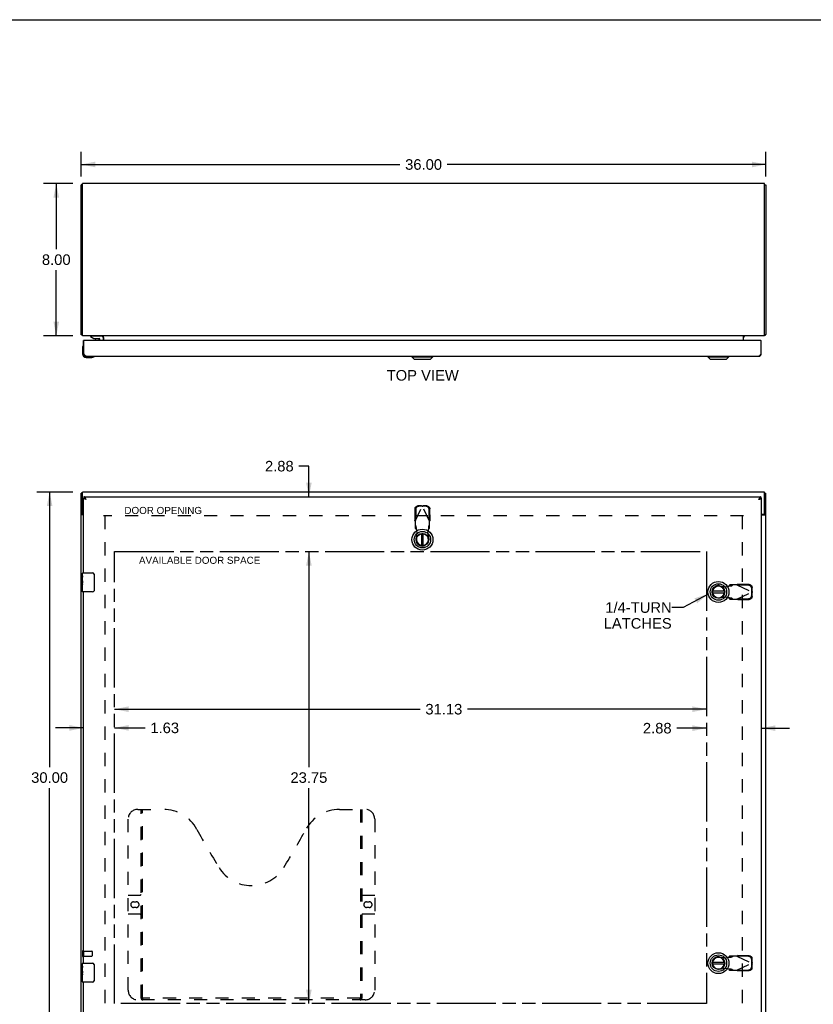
# Model space of a CAD drawing. Header units: inches. Extents: x 0 to 126, y 0 to 81.
# Tile 3 of 5: x 22 to 63, y 30 to 81. Entities that reach past the tile are written whole.
import ezdxf

# ---------------------------------------------------------------- set-up
doc = ezdxf.new("R2010")
doc.units = ezdxf.units.IN
doc.header["$LTSCALE"] = 6.919
doc.header["$MEASUREMENT"] = 0
doc.linetypes.add('HIDDEN', pattern=[0.2, 0.1, -0.1])
doc.linetypes.add('PHANTOM', pattern=[0.8, 0.45, -0.05, 0.1, -0.05, 0.1, -0.05])
doc.layers.get('0').update_dxf_attribs({"linetype": 'CONTINUOUS'})
for name, color, linetype in [('02___PRT_ALL_AXES', 7, 'CONTINUOUS'), ('1-4_TURN_RH_OVER_24', 7, 'CONTINUOUS'), ('AVAILABLE_DOOR_SPACE', 7, 'CONTINUOUS'), ('DEFAULT_2', 8, 'HIDDEN'), ('DIMENSIONS', 7, 'CONTINUOUS')]:
    doc.layers.add(name, color=color, linetype=linetype)
doc.styles.get("Standard").update_dxf_attribs({"font": 'arial.ttf'})
doc.dimstyles.new('DIMSTYLE_1', dxfattribs={"dimtxt": 0.555, "dimasz": 0.74, "dimexe": 0.09, "dimexo": 0.07, "dimgap": 0.0375, "dimtad": 0, "dimtih": 1, "dimtoh": 1, "dimzin": 4, "dimdsep": 46, "dimtxsty": 'Standard', "dimblk": '_FILLED', "dimblk1": '_FILLED', "dimblk2": '_FILLED', "dimcen": 0.09, "dimazin": 1, "dimtfac": 1, "dimtofl": 0, "dimtmove": 0, "dimatfit": 3, "dimldrblk": '_FILLED', "dimfxl": 1, "dimtolj": 1, "dimtzin": 4, "dimarcsym": 0})
doc.dimstyles.get("Standard").update_dxf_attribs({"dimtxt": 0.629, "dimasz": 0.74, "dimexe": 0.09, "dimexo": 0.07, "dimgap": 0.09, "dimtad": 0, "dimtih": 1, "dimtoh": 1, "dimzin": 4, "dimdsep": 46, "dimtxsty": 'Standard', "dimblk": '_FILLED', "dimblk1": '_FILLED', "dimblk2": '_FILLED', "dimcen": 0.09, "dimazin": 1, "dimtp": 0.01, "dimtm": 0.01, "dimtfac": 1, "dimtofl": 0, "dimtmove": 0, "dimatfit": 3, "dimldrblk": '_FILLED', "dimfxl": 1, "dimtolj": 1, "dimtzin": 4, "dimarcsym": 0})

# ---------------------------------------------------------------- blocks, each defined once
blk = doc.blocks.new('_FILLED')
at = {"color": 0, "linetype": 'ByBlock'}
blk.add_solid([(0, 0), (-1, 0.2), (-1, -0.2)], dxfattribs=at)
blk = doc.blocks.new('*D1')
at = {"layer": 'DIMENSIONS', "color": 2, "linetype": 'Continuous'}
for p, q in [((25.001, 73.169), (25.001, 74.459)), ((61.001, 73.169), (61.001, 74.459)), ((25.001, 73.793), (41.754, 73.793)), ((61.001, 73.793), (44.248, 73.793))]:
    blk.add_line(p, q, dxfattribs=at)
at = {"layer": 'DIMENSIONS', "color": 2, "linetype": 'Continuous', "xscale": 0.74, "yscale": 0.74, "zscale": 0.74, "rotation": 180}
blk.add_blockref('_FILLED', (25.001, 73.793), dxfattribs=at)
at = {"layer": 'DIMENSIONS', "color": 2, "linetype": 'Continuous', "xscale": 0.74, "yscale": 0.74, "zscale": 0.74}
blk.add_blockref('_FILLED', (61.001, 73.793), dxfattribs=at)
at = {"layer": 'DIMENSIONS', "color": 2, "linetype": 'Continuous', "insert": (43.001, 74.071), "char_height": 0.555, "width": 1.93941, "attachment_point": 2, "line_spacing_factor": 0.9}
blk.add_mtext('36.00', dxfattribs=at)
blk = doc.blocks.new('*D2')
at = {"layer": 'DIMENSIONS', "color": 2, "linetype": 'Continuous'}
for p, q in [((24.558, 72.794), (23.025, 72.794)), ((23.691, 72.794), (23.691, 69.349)), ((23.691, 64.794), (23.691, 68.239)), ((24.558, 64.794), (23.025, 64.794))]:
    blk.add_line(p, q, dxfattribs=at)
at = {"layer": 'DIMENSIONS', "color": 2, "linetype": 'Continuous', "xscale": 0.74, "yscale": 0.74, "zscale": 0.74}
for p, rotation in [((23.691, 72.794), 90), ((23.691, 64.794), 270)]:
    blk.add_blockref('_FILLED', p, dxfattribs=dict(at, rotation=rotation))
at = {"layer": 'DIMENSIONS', "color": 2, "linetype": 'Continuous', "insert": (23.691, 69.071), "char_height": 0.555, "width": 1.5082, "attachment_point": 2, "line_spacing_factor": 0.9}
blk.add_mtext('8.00', dxfattribs=at)
blk = doc.blocks.new('*D3')
at = {"layer": 'DIMENSIONS', "color": 2, "linetype": 'Continuous'}
for p, q in [((24.558, 56.586), (22.676, 56.586)), ((23.342, 56.586), (23.342, 42.141)), ((23.342, 26.586), (23.342, 41.031)), ((24.558, 26.586), (22.676, 26.586))]:
    blk.add_line(p, q, dxfattribs=at)
at = {"layer": 'DIMENSIONS', "color": 2, "linetype": 'Continuous', "xscale": 0.74, "yscale": 0.74, "zscale": 0.74}
for p, rotation in [((23.342, 56.586), 90), ((23.342, 26.586), 270)]:
    blk.add_blockref('_FILLED', p, dxfattribs=dict(at, rotation=rotation))
at = {"layer": 'DIMENSIONS', "color": 2, "linetype": 'Continuous', "insert": (23.342, 41.864), "char_height": 0.555, "width": 1.93941, "attachment_point": 2, "line_spacing_factor": 0.9}
blk.add_mtext('30.00', dxfattribs=at)
blk = doc.blocks.new('*D7')
at = {"layer": 'DIMENSIONS', "color": 2, "linetype": 'Continuous'}
for p, q in [((36.972, 57.945), (36.449, 57.945)), ((36.972, 56.336), (36.972, 57.945)), ((36.972, 53.461), (36.972, 51.981))]:
    blk.add_line(p, q, dxfattribs=at)
at = {"layer": 'DIMENSIONS', "color": 2, "linetype": 'Continuous', "xscale": 0.74, "yscale": 0.74, "zscale": 0.74}
for p, rotation in [((36.972, 56.336), 270), ((36.972, 53.461), 90)]:
    blk.add_blockref('_FILLED', p, dxfattribs=dict(at, rotation=rotation))
at = {"layer": 'DIMENSIONS', "color": 2, "linetype": 'Continuous', "insert": (36.172, 58.223), "char_height": 0.555, "width": 1.5082, "attachment_point": 3, "line_spacing_factor": 0.9}
blk.add_mtext('2.88', dxfattribs=at)
blk = doc.blocks.new('*D8')
at = {"layer": 'DIMENSIONS', "color": 2, "linetype": 'Continuous'}
for p, q in [((36.972, 53.461), (36.972, 42.141)), ((36.972, 29.711), (36.972, 41.031))]:
    blk.add_line(p, q, dxfattribs=at)
at = {"layer": 'DIMENSIONS', "color": 2, "linetype": 'Continuous', "xscale": 0.74, "yscale": 0.74, "zscale": 0.74}
for p, rotation in [((36.972, 53.461), 90), ((36.972, 29.711), 270)]:
    blk.add_blockref('_FILLED', p, dxfattribs=dict(at, rotation=rotation))
at = {"layer": 'DIMENSIONS', "color": 2, "linetype": 'Continuous', "insert": (36.972, 41.864), "char_height": 0.555, "width": 1.93941, "attachment_point": 2, "line_spacing_factor": 0.9}
blk.add_mtext('23.75', dxfattribs=at)
blk = doc.blocks.new('*D9')
at = {"layer": 'DIMENSIONS', "color": 2, "linetype": 'Continuous'}
for p, q in [((36.972, 29.711), (36.972, 31.191)), ((36.972, 26.836), (36.972, 25.193)), ((36.972, 25.193), (36.414, 25.193))]:
    blk.add_line(p, q, dxfattribs=at)
at = {"layer": 'DIMENSIONS', "color": 2, "linetype": 'Continuous', "xscale": 0.74, "yscale": 0.74, "zscale": 0.74}
for p, rotation in [((36.972, 29.711), 270), ((36.972, 26.836), 90)]:
    blk.add_blockref('_FILLED', p, dxfattribs=dict(at, rotation=rotation))
at = {"layer": 'DIMENSIONS', "color": 2, "linetype": 'Continuous', "insert": (36.137, 25.47), "char_height": 0.555, "width": 1.5082, "attachment_point": 3, "line_spacing_factor": 0.9}
blk.add_mtext('2.88', dxfattribs=at)
blk = doc.blocks.new('*D10')
at = {"layer": 'DIMENSIONS', "color": 2, "linetype": 'Continuous'}
for p, q in [((25.126, 44.196), (23.646, 44.196)), ((26.751, 44.196), (28.361, 44.196))]:
    blk.add_line(p, q, dxfattribs=at)
at = {"layer": 'DIMENSIONS', "color": 2, "linetype": 'Continuous', "xscale": 0.74, "yscale": 0.74, "zscale": 0.74}
blk.add_blockref('_FILLED', (25.126, 44.196), dxfattribs=at)
at = {"layer": 'DIMENSIONS', "color": 2, "linetype": 'Continuous', "xscale": 0.74, "yscale": 0.74, "zscale": 0.74, "rotation": 180}
blk.add_blockref('_FILLED', (26.751, 44.196), dxfattribs=at)
at = {"layer": 'DIMENSIONS', "color": 2, "linetype": 'Continuous', "insert": (28.639, 44.474), "char_height": 0.555, "width": 1.5082, "attachment_point": 1, "line_spacing_factor": 0.9}
blk.add_mtext('1.63', dxfattribs=at)
blk = doc.blocks.new('*D11')
at = {"layer": 'DIMENSIONS', "color": 2, "linetype": 'Continuous'}
for p, q in [((26.751, 45.178), (42.817, 45.178)), ((57.876, 45.178), (45.312, 45.178))]:
    blk.add_line(p, q, dxfattribs=at)
at = {"layer": 'DIMENSIONS', "color": 2, "linetype": 'Continuous', "xscale": 0.74, "yscale": 0.74, "zscale": 0.74, "rotation": 180}
blk.add_blockref('_FILLED', (26.751, 45.178), dxfattribs=at)
at = {"layer": 'DIMENSIONS', "color": 2, "linetype": 'Continuous', "xscale": 0.74, "yscale": 0.74, "zscale": 0.74}
blk.add_blockref('_FILLED', (57.876, 45.178), dxfattribs=at)
at = {"layer": 'DIMENSIONS', "color": 2, "linetype": 'Continuous', "insert": (44.065, 45.455), "char_height": 0.555, "width": 1.93941, "attachment_point": 2, "line_spacing_factor": 0.9}
blk.add_mtext('31.13', dxfattribs=at)
blk = doc.blocks.new('*D12')
at = {"layer": 'DIMENSIONS', "color": 2, "linetype": 'Continuous'}
for p, q in [((57.876, 44.182), (56.317, 44.182)), ((60.751, 44.182), (62.231, 44.182))]:
    blk.add_line(p, q, dxfattribs=at)
at = {"layer": 'DIMENSIONS', "color": 2, "linetype": 'Continuous', "xscale": 0.74, "yscale": 0.74, "zscale": 0.74}
blk.add_blockref('_FILLED', (57.876, 44.182), dxfattribs=at)
at = {"layer": 'DIMENSIONS', "color": 2, "linetype": 'Continuous', "xscale": 0.74, "yscale": 0.74, "zscale": 0.74, "rotation": 180}
blk.add_blockref('_FILLED', (60.751, 44.182), dxfattribs=at)
at = {"layer": 'DIMENSIONS', "color": 2, "linetype": 'Continuous', "insert": (56.039, 44.459), "char_height": 0.555, "width": 1.5082, "attachment_point": 3, "line_spacing_factor": 0.9}
blk.add_mtext('2.88', dxfattribs=at)

msp = doc.modelspace()

# ---------------------------------------------------------------- linework, layer by layer
at = {"color": 7, "linetype": 'Continuous'}
for p, q in [((0, 81.4), (125.8, 81.4)), ((25.076, 72.731), (25.001, 72.731)), ((60.926, 72.731), (61.001, 72.731)), ((25.076, 64.857), (25.001, 64.857)), ((25.044, 64.835), (25.065, 64.857)), ((25.499, 64.789), (25.499, 64.749)), ((25.499, 64.789), (26.09, 64.789)), ((25.499, 64.749), (25.67, 64.651)), ((25.705, 64.794), (25.704, 64.789)), ((25.963, 64.794), (25.964, 64.789)), ((26.168, 64.71), (26.168, 64.546)), ((60.926, 64.857), (61.001, 64.857)), ((60.958, 64.835), (60.937, 64.857)), ((25.066, 64.15), (25.066, 63.861)), ((25.112, 64.286), (25.112, 64.285)), ((25.154, 64.546), (25.126, 64.546)), ((25.67, 64.651), (25.952, 64.651)), ((25.834, 64.634), (25.764, 64.634)), ((25.834, 64.634), (25.836, 64.634)), ((25.904, 64.634), (25.836, 64.634)), ((25.984, 64.546), (25.984, 64.619)), ((60.723, 64.546), (60.751, 64.546)), ((25.126, 63.856), (25.139, 63.856)), ((25.266, 63.661), (25.555, 63.661)), ((25.684, 63.706), (25.688, 63.707)), ((25.688, 63.707), (25.689, 63.707)), ((42.387, 63.681), (42.387, 63.721)), ((42.387, 63.681), (43.49, 63.681)), ((42.505, 63.563), (42.387, 63.681)), ((42.388, 63.681), (42.388, 63.721)), ((42.506, 63.563), (42.388, 63.681)), ((43.372, 63.563), (43.49, 63.681)), ((43.49, 63.681), (43.49, 63.721)), ((57.949, 63.681), (57.949, 63.721)), ((57.949, 63.681), (59.051, 63.681)), ((58.067, 63.563), (57.949, 63.681)), ((58.933, 63.563), (59.051, 63.681)), ((59.051, 63.681), (59.051, 63.721)), ((60.751, 63.856), (60.738, 63.856)), ((42.505, 63.563), (43.372, 63.563)), ((58.067, 63.563), (58.933, 63.563)), ((25.076, 56.523), (25.001, 56.523)), ((60.926, 56.523), (61.001, 56.523)), ((25.126, 56.261), (25.139, 56.261)), ((25.139, 56.336), (25.139, 56.261)), ((60.738, 56.336), (60.738, 56.261)), ((60.751, 56.261), (60.738, 56.261)), ((25.076, 55.414), (25.001, 55.414)), ((25.076, 55.414), (25.076, 55.471)), ((60.926, 55.471), (60.926, 55.414)), ((60.926, 55.414), (61.001, 55.414)), ((42.899, 54.398), (42.899, 53.773)), ((42.978, 53.773), (42.978, 54.398)), ((25.081, 52.336), (25.591, 52.336)), ((25.066, 51.721), (25.066, 51.754)), ((25.691, 52.236), (25.691, 51.436)), ((25.066, 51.351), (25.066, 51.491)), ((25.591, 51.336), (25.081, 51.336)), ((58.813, 51.375), (58.188, 51.375)), ((58.188, 51.296), (58.813, 51.296)), ((25.081, 31.836), (25.591, 31.836)), ((25.691, 31.736), (25.691, 30.936)), ((58.813, 31.875), (58.188, 31.875)), ((58.188, 31.796), (58.813, 31.796)), ((25.066, 31.221), (25.066, 31.254)), ((25.066, 30.851), (25.066, 30.991)), ((25.591, 30.836), (25.081, 30.836))]:
    msp.add_line(p, q, dxfattribs=at)
at = {"color": 3, "linetype": 'Continuous'}
for p, q in [((25.001, 64.857), (25.001, 72.731)), ((25.076, 64.794), (25.076, 72.794)), ((60.926, 72.794), (25.076, 72.794)), ((60.926, 64.794), (60.926, 72.794)), ((61.001, 72.731), (61.001, 64.857)), ((60.926, 64.794), (25.076, 64.794)), ((26.159, 64.783), (26.161, 64.785)), ((26.176, 64.546), (26.176, 64.778)), ((59.826, 64.546), (59.826, 64.778)), ((25.126, 63.856), (25.126, 64.546)), ((25.139, 63.856), (25.139, 64.531)), ((60.723, 64.546), (25.154, 64.546)), ((60.738, 64.531), (60.738, 63.856)), ((60.751, 63.856), (60.751, 64.546)), ((25.261, 63.721), (60.616, 63.721)), ((25.001, 26.649), (25.001, 56.523)), ((25.076, 55.471), (25.076, 56.586)), ((60.926, 56.586), (25.076, 56.586)), ((60.926, 55.471), (60.926, 56.586)), ((61.001, 26.649), (61.001, 56.523)), ((25.126, 52.336), (25.126, 56.261)), ((25.139, 56.336), (60.738, 56.336)), ((60.616, 56.201), (60.633, 56.206)), ((60.751, 56.261), (60.751, 26.911)), ((25.126, 55.384), (25.044, 55.384)), ((60.866, 55.411), (60.751, 55.411)), ((60.751, 55.384), (60.958, 55.384)), ((25.126, 31.836), (25.126, 51.336)), ((25.126, 26.911), (25.126, 30.836))]:
    msp.add_line(p, q, dxfattribs=at)
for points in [[(25.022, 64.845), (25.017, 64.846), (25.015, 64.847), (25.013, 64.848), (25.011, 64.848), (25.009, 64.849), (25.008, 64.849), (25.006, 64.85), (25.005, 64.851), (25.004, 64.852), (25.003, 64.852), (25.002, 64.853), (25.001, 64.854), (25.001, 64.855), (25.001, 64.856), (25.001, 64.857)], [(25.044, 64.835), (25.043, 64.837), (25.041, 64.838), (25.039, 64.839), (25.037, 64.84), (25.035, 64.841), (25.032, 64.842), (25.03, 64.843), (25.027, 64.844), (25.025, 64.844), (25.022, 64.845)], [(26.176, 64.778), (26.175, 64.778), (26.174, 64.778), (26.172, 64.778), (26.171, 64.778), (26.169, 64.778), (26.168, 64.779), (26.166, 64.78), (26.165, 64.781), (26.164, 64.782), (26.163, 64.783), (26.161, 64.784), (26.16, 64.785), (26.159, 64.787), (26.158, 64.788), (26.156, 64.789), (26.155, 64.79), (26.154, 64.791), (26.153, 64.792), (26.151, 64.793), (26.15, 64.793), (26.149, 64.794), (26.148, 64.794)], [(26.15, 64.778), (26.15, 64.778), (26.15, 64.778), (26.151, 64.778), (26.151, 64.778), (26.152, 64.778), (26.153, 64.779), (26.154, 64.779), (26.155, 64.78), (26.156, 64.781), (26.157, 64.782), (26.159, 64.783)], [(59.826, 64.778), (59.827, 64.778), (59.828, 64.778), (59.829, 64.778), (59.831, 64.778), (59.832, 64.778), (59.833, 64.779), (59.835, 64.78), (59.836, 64.781), (59.838, 64.782), (59.839, 64.783), (59.84, 64.784), (59.841, 64.785), (59.843, 64.787), (59.844, 64.788), (59.845, 64.789), (59.846, 64.79), (59.848, 64.791), (59.849, 64.792), (59.85, 64.793), (59.851, 64.793), (59.853, 64.794), (59.854, 64.794)], [(59.852, 64.778), (59.852, 64.778), (59.851, 64.778), (59.851, 64.778), (59.85, 64.778), (59.849, 64.778), (59.849, 64.779), (59.848, 64.779), (59.846, 64.78), (59.845, 64.781), (59.844, 64.782), (59.843, 64.783), (59.841, 64.785)], [(60.958, 64.835), (60.959, 64.837), (60.96, 64.838), (60.962, 64.839), (60.964, 64.84), (60.967, 64.841), (60.969, 64.842), (60.972, 64.843), (60.974, 64.844), (60.977, 64.844), (60.979, 64.845), (60.984, 64.846)], [(60.984, 64.846), (60.986, 64.847), (60.989, 64.848), (60.99, 64.848), (60.992, 64.849), (60.994, 64.849), (60.995, 64.85), (60.997, 64.851), (60.998, 64.852), (60.999, 64.852), (60.999, 64.853), (61, 64.854), (61, 64.855), (61.001, 64.856), (61.001, 64.857)], [(25.261, 63.721), (25.256, 63.721), (25.251, 63.722), (25.245, 63.723), (25.24, 63.725), (25.235, 63.728), (25.23, 63.731), (25.225, 63.735), (25.22, 63.739), (25.215, 63.743), (25.21, 63.749), (25.205, 63.754), (25.2, 63.76), (25.195, 63.767), (25.19, 63.773), (25.184, 63.781), (25.179, 63.788), (25.174, 63.796), (25.169, 63.804), (25.164, 63.812), (25.159, 63.821), (25.154, 63.829), (25.149, 63.838), (25.144, 63.847), (25.139, 63.856)], [(60.738, 63.856), (60.733, 63.847), (60.728, 63.838), (60.722, 63.829), (60.717, 63.821), (60.712, 63.812), (60.707, 63.804), (60.702, 63.796), (60.697, 63.788), (60.692, 63.781), (60.687, 63.773), (60.682, 63.767), (60.677, 63.76), (60.672, 63.754), (60.667, 63.749), (60.661, 63.743), (60.656, 63.739), (60.651, 63.735), (60.646, 63.731), (60.641, 63.728), (60.636, 63.725), (60.631, 63.723), (60.626, 63.722), (60.621, 63.721), (60.616, 63.721)], [(25.261, 56.201), (25.243, 56.206), (25.234, 56.209), (25.226, 56.211), (25.217, 56.214), (25.209, 56.216), (25.201, 56.219), (25.193, 56.221), (25.186, 56.224), (25.179, 56.226), (25.172, 56.229), (25.165, 56.231), (25.159, 56.234), (25.154, 56.236), (25.148, 56.239), (25.144, 56.241), (25.14, 56.244), (25.136, 56.246), (25.133, 56.249), (25.13, 56.251), (25.128, 56.254), (25.127, 56.256), (25.126, 56.259), (25.126, 56.261)], [(25.261, 56.201), (25.256, 56.21), (25.251, 56.219), (25.245, 56.228), (25.24, 56.236), (25.235, 56.245), (25.23, 56.253), (25.225, 56.261), (25.22, 56.269), (25.215, 56.276), (25.21, 56.284), (25.205, 56.29), (25.2, 56.297), (25.195, 56.303), (25.19, 56.308), (25.184, 56.314), (25.179, 56.318), (25.174, 56.322), (25.169, 56.326), (25.164, 56.329), (25.159, 56.332), (25.154, 56.334), (25.149, 56.335), (25.144, 56.336), (25.139, 56.336)], [(60.738, 56.336), (60.733, 56.336), (60.728, 56.335), (60.722, 56.334), (60.717, 56.332), (60.712, 56.329), (60.707, 56.326), (60.702, 56.322), (60.697, 56.318), (60.692, 56.314), (60.687, 56.308), (60.682, 56.303), (60.677, 56.297), (60.672, 56.29), (60.667, 56.284), (60.661, 56.276), (60.656, 56.269), (60.651, 56.261), (60.646, 56.253), (60.641, 56.245), (60.636, 56.236), (60.631, 56.228), (60.626, 56.219), (60.621, 56.21), (60.616, 56.201)], [(60.633, 56.206), (60.642, 56.209), (60.651, 56.211), (60.659, 56.214), (60.667, 56.216), (60.675, 56.219), (60.683, 56.221), (60.691, 56.224), (60.698, 56.226), (60.705, 56.229), (60.711, 56.231), (60.717, 56.234), (60.723, 56.236), (60.728, 56.239), (60.733, 56.241), (60.737, 56.244), (60.74, 56.246), (60.744, 56.249), (60.746, 56.251), (60.748, 56.254), (60.75, 56.256), (60.75, 56.259), (60.751, 56.261)], [(25.027, 55.393), (25.022, 55.396), (25.02, 55.397), (25.017, 55.398), (25.015, 55.399), (25.013, 55.4), (25.011, 55.401), (25.009, 55.402), (25.008, 55.403), (25.006, 55.405), (25.005, 55.406), (25.004, 55.407), (25.003, 55.408), (25.002, 55.409), (25.001, 55.411), (25.001, 55.412), (25.001, 55.413), (25.001, 55.414)], [(25.044, 55.384), (25.043, 55.385), (25.041, 55.387), (25.039, 55.388), (25.037, 55.389), (25.035, 55.39), (25.032, 55.391), (25.03, 55.392), (25.027, 55.393)], [(60.958, 55.384), (60.959, 55.385), (60.96, 55.387), (60.962, 55.388), (60.964, 55.389), (60.967, 55.39), (60.969, 55.391), (60.972, 55.392), (60.974, 55.393), (60.979, 55.396)], [(60.979, 55.396), (60.982, 55.397), (60.984, 55.398), (60.986, 55.399), (60.989, 55.4), (60.99, 55.401), (60.992, 55.402), (60.994, 55.403), (60.995, 55.405), (60.997, 55.406), (60.998, 55.407), (60.999, 55.408), (60.999, 55.409), (61, 55.411), (61, 55.412), (61.001, 55.413), (61.001, 55.414)]]:
    msp.add_lwpolyline(points, dxfattribs=at)
at = {"color": 7, "linetype": 'Continuous'}
for points in [[(25.112, 64.285), (25.112, 64.284), (25.112, 64.283), (25.111, 64.279)], [(25.689, 63.707), (25.69, 63.707), (25.691, 63.707)], [(25.205, 56.241), (25.2, 56.244), (25.195, 56.246), (25.19, 56.249), (25.184, 56.251), (25.179, 56.253), (25.174, 56.255), (25.169, 56.257), (25.164, 56.258), (25.159, 56.259), (25.154, 56.26), (25.149, 56.261), (25.144, 56.261), (25.139, 56.261)], [(25.215, 56.235), (25.21, 56.238), (25.205, 56.241)], [(25.261, 56.201), (25.255, 56.205), (25.25, 56.208), (25.245, 56.211), (25.24, 56.215), (25.235, 56.218), (25.231, 56.221), (25.226, 56.225), (25.222, 56.228), (25.218, 56.231), (25.215, 56.235), (25.214, 56.235)], [(25.261, 56.201), (25.256, 56.205), (25.251, 56.209), (25.245, 56.213), (25.24, 56.217), (25.235, 56.221), (25.23, 56.224), (25.225, 56.228), (25.22, 56.231), (25.215, 56.235)], [(60.667, 56.238), (60.661, 56.235), (60.656, 56.231), (60.651, 56.228), (60.646, 56.224), (60.641, 56.221), (60.636, 56.217), (60.631, 56.213), (60.626, 56.209), (60.621, 56.205), (60.616, 56.201)], [(60.616, 56.201), (60.621, 56.205), (60.626, 56.208), (60.631, 56.211), (60.636, 56.215), (60.641, 56.218), (60.646, 56.221), (60.65, 56.225), (60.654, 56.228), (60.658, 56.231), (60.662, 56.235), (60.662, 56.235)], [(60.677, 56.244), (60.672, 56.241), (60.667, 56.238)], [(60.738, 56.261), (60.733, 56.261), (60.728, 56.261), (60.722, 56.26), (60.717, 56.259), (60.712, 56.258), (60.707, 56.257), (60.702, 56.255), (60.697, 56.253), (60.692, 56.251), (60.687, 56.249), (60.682, 56.246), (60.677, 56.244)], [(25.086, 55.402), (25.083, 55.404), (25.082, 55.405), (25.081, 55.406), (25.08, 55.407), (25.079, 55.408), (25.078, 55.409), (25.077, 55.41), (25.076, 55.411), (25.076, 55.412), (25.076, 55.413), (25.076, 55.414)], [(25.097, 55.384), (25.097, 55.386), (25.097, 55.387), (25.097, 55.388), (25.097, 55.389), (25.096, 55.39), (25.096, 55.391), (25.095, 55.393), (25.095, 55.394), (25.094, 55.395), (25.093, 55.396), (25.092, 55.397), (25.091, 55.398), (25.09, 55.399), (25.089, 55.4), (25.087, 55.401), (25.086, 55.402)], [(60.905, 55.384), (60.905, 55.386), (60.905, 55.387), (60.905, 55.388), (60.905, 55.389), (60.905, 55.39), (60.905, 55.391), (60.906, 55.393), (60.907, 55.394), (60.907, 55.395), (60.908, 55.396), (60.909, 55.397), (60.91, 55.398), (60.911, 55.399), (60.913, 55.4), (60.914, 55.401), (60.915, 55.402), (60.918, 55.404)], [(60.918, 55.404), (60.919, 55.405), (60.921, 55.406), (60.922, 55.407), (60.923, 55.408), (60.924, 55.409), (60.925, 55.41), (60.925, 55.411), (60.925, 55.412), (60.926, 55.413), (60.926, 55.414)], [(25.684, 52.273), (25.686, 52.267), (25.688, 52.261), (25.689, 52.255), (25.69, 52.249), (25.69, 52.243), (25.691, 52.236)], [(25.691, 51.436), (25.69, 51.43), (25.69, 51.424), (25.689, 51.418), (25.688, 51.412), (25.686, 51.406), (25.684, 51.4)], [(25.684, 31.773), (25.686, 31.767), (25.688, 31.761), (25.689, 31.755), (25.69, 31.749), (25.69, 31.743), (25.691, 31.736)], [(25.691, 30.936), (25.69, 30.93), (25.69, 30.924), (25.689, 30.918), (25.688, 30.912), (25.686, 30.906), (25.684, 30.9)]]:
    msp.add_lwpolyline(points, dxfattribs=at)
for centre, radius in [((42.939, 54.086), 0.551), ((42.939, 54.086), 0.433), ((42.939, 54.086), 0.329), ((42.939, 54.086), 0.317), ((58.5, 51.336), 0.551), ((58.5, 51.336), 0.433), ((58.5, 51.336), 0.329), ((58.5, 51.336), 0.317), ((58.5, 31.836), 0.551), ((58.5, 31.836), 0.433), ((58.5, 31.836), 0.329), ((58.5, 31.836), 0.317)]:
    msp.add_circle(centre, radius, dxfattribs=at)
at = {"color": 3, "linetype": 'Continuous'}
for centre, radius, start, end in [((25.146, 64.939), 0.145, 225.3986, 241.1315), ((26.106, 64.724), 0.07, 0, 90), ((59.896, 64.724), 0.07, 90, 180), ((60.856, 64.939), 0.145, 298.8685, 314.6014), ((25.154, 64.531), 0.015, 90, 180), ((60.723, 64.531), 0.015, 0, 90), ((25.261, 63.856), 0.135, 180, 270), ((60.616, 63.856), 0.135, 270, 360), ((25.136, 55.471), 0.06, 180, 260.4041), ((60.866, 55.471), 0.06, 270, 360)]:
    msp.add_arc(centre, radius, start, end, dxfattribs=at)
at = {"color": 7, "linetype": 'Continuous'}
for centre, radius, start, end in [((26.09, 64.71), 0.0787, 0, 90), ((25.316, 64.15), 0.25, 149.1101, 180), ((25.114, 64.271), 0.015, 96.3796, 149.1101), ((25.111, 64.271), 0.015, 0, 83.6204), ((25.764, 64.724), 0.09, 235.0751, 270), ((25.904, 64.724), 0.09, 270, 304.7527), ((25.952, 64.619), 0.0317, 0, 90), ((25.266, 63.861), 0.2, 180, 270), ((25.555, 63.911), 0.25, 270, 300.8899), ((25.676, 63.706), 0.015, 6.3796, 90), ((25.676, 63.709), 0.015, 300.8899, 353.6204), ((42.939, 54.086), 0.315, 100.0787, 79.9213), ((25.081, 52.321), 0.015, 90, 180), ((25.591, 52.236), 0.1, 21.1999, 90), ((25.081, 51.351), 0.015, 180, 270), ((25.591, 51.436), 0.1, 270, 338.7946), ((58.5, 51.336), 0.315, 10.0787, 349.9213), ((58.5, 31.836), 0.315, 10.0787, 349.9213), ((25.081, 31.821), 0.015, 90, 180), ((25.591, 31.736), 0.1, 21.1999, 90), ((25.081, 30.851), 0.015, 180, 270), ((25.591, 30.936), 0.1, 270, 338.7946)]:
    msp.add_arc(centre, radius, start, end, dxfattribs=at)
at = {"layer": '02___PRT_ALL_AXES', "color": 7, "linetype": 'Continuous'}
for p, q in [((25.066, 52.177), (25.066, 52.321)), ((25.066, 51.921), (25.066, 52.174)), ((25.075, 52.119), (25.066, 52.119)), ((25.066, 51.952), (25.076, 51.952)), ((25.066, 51.351), (25.066, 51.919)), ((25.069, 51.889), (25.066, 51.889)), ((25.066, 51.757), (25.075, 51.757)), ((25.076, 51.952), (25.076, 52.108)), ((25.076, 51.768), (25.076, 51.821)), ((25.066, 51.721), (25.076, 51.721)), ((25.066, 51.658), (25.076, 51.658)), ((25.066, 51.491), (25.076, 51.491)), ((25.076, 51.491), (25.076, 51.721)), ((25.066, 31.677), (25.066, 31.821)), ((25.066, 31.421), (25.066, 31.674)), ((25.075, 31.619), (25.066, 31.619)), ((25.076, 31.452), (25.076, 31.608)), ((25.066, 31.452), (25.076, 31.452)), ((25.066, 30.851), (25.066, 31.419)), ((25.069, 31.389), (25.066, 31.389)), ((25.066, 31.257), (25.075, 31.257)), ((25.066, 31.221), (25.076, 31.221)), ((25.066, 31.158), (25.076, 31.158)), ((25.076, 31.268), (25.076, 31.321)), ((25.076, 30.991), (25.076, 31.221)), ((25.066, 30.991), (25.076, 30.991))]:
    msp.add_line(p, q, dxfattribs=at)
at = {"layer": '02___PRT_ALL_AXES', "color": 8, "linetype": 'HIDDEN'}
for p, q in [((25.119, 32.212), (25.119, 32.46)), ((25.119, 32.46), (25.566, 32.46)), ((25.119, 32.212), (25.566, 32.212))]:
    msp.add_line(p, q, dxfattribs=at)
at = {"layer": '02___PRT_ALL_AXES', "color": 7, "linetype": 'Continuous'}
for points in [[(25.066, 52.177), (25.066, 52.174), (25.066, 52.17), (25.067, 52.165), (25.068, 52.158), (25.07, 52.152), (25.071, 52.144), (25.073, 52.136), (25.074, 52.127), (25.075, 52.118), (25.076, 52.108)], [(25.066, 51.921), (25.066, 51.914), (25.067, 51.907), (25.067, 51.898), (25.068, 51.89), (25.07, 51.881), (25.071, 51.872), (25.072, 51.863), (25.073, 51.854), (25.074, 51.845), (25.075, 51.837), (25.075, 51.828), (25.076, 51.821)], [(25.076, 51.768), (25.075, 51.762), (25.075, 51.756), (25.074, 51.749), (25.074, 51.744), (25.073, 51.738), (25.073, 51.732)], [(25.066, 31.677), (25.066, 31.674), (25.066, 31.67), (25.067, 31.665), (25.068, 31.658), (25.07, 31.652), (25.071, 31.644), (25.073, 31.636), (25.074, 31.627), (25.075, 31.618), (25.076, 31.608)], [(25.066, 31.421), (25.066, 31.414), (25.067, 31.407), (25.067, 31.398), (25.068, 31.39), (25.07, 31.381), (25.071, 31.372), (25.072, 31.363), (25.073, 31.354), (25.074, 31.345), (25.075, 31.337), (25.075, 31.328), (25.076, 31.321)], [(25.076, 31.268), (25.075, 31.262), (25.075, 31.256), (25.074, 31.249), (25.074, 31.244), (25.073, 31.238), (25.073, 31.232)]]:
    msp.add_lwpolyline(points, dxfattribs=at)
msp.add_arc((25.266, 63.861), 0.2, 190.4438, 193.087, dxfattribs=at)
for centre, start_param, end_param in [((25.266, 51.754), -3.141593, -2.879776), ((25.266, 31.254), 3.141593, 3.403409)]:
    msp.add_ellipse(centre, major_axis=(0.2, 0), ratio=0.432808, start_param=start_param, end_param=end_param, dxfattribs=at)
at = {"layer": 'AVAILABLE_DOOR_SPACE', "color": 40, "linetype": 'PHANTOM'}
for p, q in [((26.751, 29.711), (26.751, 53.461)), ((26.751, 53.461), (57.876, 53.461)), ((57.876, 53.461), (57.876, 29.711)), ((57.876, 29.711), (26.751, 29.711))]:
    msp.add_line(p, q, dxfattribs=at)
at = {"layer": 'DEFAULT_2', "color": 8, "linetype": 'HIDDEN'}
for p, q in [((42.547, 55.695), (42.537, 55.104)), ((42.565, 55.056), (42.939, 55.844)), ((42.588, 55.675), (42.578, 55.085)), ((42.894, 55.857), (42.701, 55.854)), ((42.936, 55.837), (42.743, 55.834)), ((42.894, 55.857), (42.909, 55.853)), ((42.894, 55.857), (42.936, 55.837)), ((42.909, 55.853), (42.924, 55.848)), ((42.924, 55.848), (42.939, 55.844)), ((42.939, 55.844), (42.954, 55.848)), ((43.313, 55.056), (42.939, 55.844)), ((42.942, 55.837), (42.983, 55.857)), ((43.135, 55.834), (42.942, 55.837)), ((42.954, 55.848), (42.969, 55.853)), ((42.969, 55.853), (42.983, 55.857)), ((43.176, 55.854), (42.983, 55.857)), ((43.299, 55.085), (43.289, 55.675)), ((43.341, 55.104), (43.331, 55.695)), ((59.826, 55.336), (26.176, 55.336)), ((26.251, 55.336), (26.251, 27.836)), ((42.578, 55.085), (42.537, 55.104)), ((42.565, 55.056), (42.565, 54.682)), ((42.611, 54.796), (42.565, 54.838)), ((43.313, 54.838), (43.267, 54.796)), ((43.341, 55.104), (43.299, 55.085)), ((43.322, 55.072), (43.313, 55.056)), ((43.313, 54.682), (43.313, 55.056)), ((59.751, 55.336), (59.751, 27.836)), ((42.565, 54.682), (42.611, 54.641)), ((42.61, 54.146), (42.663, 54.44)), ((42.611, 54.641), (42.611, 54.796)), ((42.625, 54.637), (42.623, 54.669)), ((42.663, 54.44), (42.625, 54.637)), ((43.252, 54.637), (43.214, 54.44)), ((43.214, 54.44), (43.268, 54.146)), ((43.267, 54.796), (43.267, 54.641)), ((43.267, 54.641), (43.313, 54.682)), ((59.499, 51.696), (59.519, 51.738)), ((60.109, 51.728), (59.519, 51.738)), ((58.56, 51.665), (58.855, 51.611)), ((58.855, 51.611), (59.051, 51.649)), ((59.051, 51.649), (59.083, 51.651)), ((59.097, 51.71), (59.055, 51.664)), ((59.055, 51.664), (59.21, 51.664)), ((59.471, 51.71), (59.097, 51.71)), ((59.21, 51.664), (59.252, 51.71)), ((59.471, 51.71), (60.258, 51.336)), ((59.471, 50.962), (60.258, 51.336)), ((60.089, 51.686), (59.499, 51.696)), ((60.252, 51.339), (60.248, 51.532)), ((60.248, 51.14), (60.252, 51.333)), ((60.271, 51.38), (60.252, 51.339)), ((60.252, 51.333), (60.271, 51.291)), ((60.263, 51.351), (60.258, 51.336)), ((60.258, 51.336), (60.263, 51.321)), ((60.267, 51.366), (60.263, 51.351)), ((60.263, 51.321), (60.267, 51.306)), ((60.271, 51.38), (60.267, 51.366)), ((60.267, 51.306), (60.271, 51.291)), ((60.271, 51.38), (60.268, 51.573)), ((60.268, 51.098), (60.271, 51.291)), ((58.855, 51.06), (58.56, 51.007)), ((59.051, 51.022), (58.855, 51.06)), ((59.21, 51.008), (59.055, 51.008)), ((59.055, 51.008), (59.097, 50.962)), ((59.097, 50.962), (59.471, 50.962)), ((59.252, 50.962), (59.21, 51.008)), ((59.487, 50.952), (59.471, 50.962)), ((59.499, 50.975), (60.089, 50.985)), ((59.519, 50.934), (59.499, 50.975)), ((59.519, 50.934), (60.109, 50.944)), ((27.971, 39.911), (29.326, 39.911)), ((28.146, 30.001), (28.146, 39.911)), ((28.226, 30.031), (28.226, 39.911)), ((38.576, 39.911), (39.931, 39.911)), ((39.676, 39.911), (39.676, 30.031)), ((39.756, 39.911), (39.756, 30.001)), ((27.471, 30.411), (27.471, 39.411)), ((40.431, 39.411), (40.431, 30.411)), ((27.471, 35.411), (28.106, 35.411)), ((39.796, 35.411), (40.431, 35.411)), ((27.757, 35.061), (27.894, 35.061)), ((27.894, 34.761), (27.757, 34.761)), ((40.007, 35.061), (40.144, 35.061)), ((40.144, 34.761), (40.007, 34.761)), ((28.106, 34.411), (27.471, 34.411)), ((40.431, 34.411), (39.796, 34.411)), ((25.076, 32.478), (25.076, 32.194)), ((25.119, 32.478), (25.119, 32.194)), ((25.576, 32.45), (25.576, 32.222)), ((58.56, 32.165), (58.855, 32.111)), ((58.855, 32.111), (59.051, 32.149)), ((59.051, 32.149), (59.083, 32.151)), ((59.097, 32.21), (59.055, 32.164)), ((59.055, 32.164), (59.21, 32.164)), ((59.471, 32.21), (59.097, 32.21)), ((59.21, 32.164), (59.252, 32.21)), ((59.471, 32.21), (60.258, 31.836)), ((59.499, 32.196), (59.519, 32.238)), ((60.089, 32.186), (59.499, 32.196)), ((60.109, 32.228), (59.519, 32.238)), ((60.271, 31.88), (60.268, 32.073)), ((58.855, 31.56), (58.56, 31.507)), ((59.051, 31.522), (58.855, 31.56)), ((59.471, 31.462), (60.258, 31.836)), ((60.252, 31.839), (60.248, 32.032)), ((60.248, 31.64), (60.252, 31.833)), ((60.271, 31.88), (60.252, 31.839)), ((60.252, 31.833), (60.271, 31.791)), ((60.263, 31.851), (60.258, 31.836)), ((60.258, 31.836), (60.263, 31.821)), ((60.267, 31.866), (60.263, 31.851)), ((60.263, 31.821), (60.267, 31.806)), ((60.271, 31.88), (60.267, 31.866)), ((60.267, 31.806), (60.271, 31.791)), ((60.268, 31.598), (60.271, 31.791)), ((59.21, 31.508), (59.055, 31.508)), ((59.055, 31.508), (59.097, 31.462)), ((59.097, 31.462), (59.471, 31.462)), ((59.252, 31.462), (59.21, 31.508)), ((59.487, 31.452), (59.471, 31.462)), ((59.499, 31.475), (60.089, 31.485)), ((59.519, 31.434), (59.499, 31.475)), ((59.519, 31.434), (60.109, 31.444)), ((39.931, 29.911), (27.971, 29.911)), ((39.672, 29.991), (28.23, 29.991))]:
    msp.add_line(p, q, dxfattribs=at)
for points in [[(42.547, 55.695), (42.548, 55.71), (42.55, 55.725), (42.554, 55.74), (42.559, 55.755), (42.566, 55.769), (42.574, 55.782), (42.583, 55.794), (42.593, 55.806), (42.604, 55.816), (42.616, 55.826), (42.629, 55.834), (42.643, 55.841), (42.657, 55.846), (42.671, 55.85), (42.686, 55.853), (42.701, 55.854)], [(42.743, 55.834), (42.728, 55.833), (42.713, 55.83), (42.699, 55.826), (42.684, 55.821), (42.671, 55.814), (42.658, 55.806), (42.646, 55.797), (42.635, 55.786), (42.624, 55.775), (42.615, 55.762), (42.608, 55.749), (42.601, 55.735), (42.596, 55.721), (42.592, 55.706), (42.589, 55.69), (42.588, 55.675)], [(43.289, 55.675), (43.288, 55.69), (43.286, 55.706), (43.282, 55.721), (43.277, 55.735), (43.27, 55.749), (43.262, 55.762), (43.253, 55.775), (43.243, 55.786), (43.232, 55.797), (43.22, 55.806), (43.207, 55.814), (43.193, 55.821), (43.179, 55.826), (43.164, 55.83), (43.15, 55.833), (43.135, 55.834)], [(43.176, 55.854), (43.191, 55.853), (43.206, 55.85), (43.221, 55.846), (43.235, 55.841), (43.248, 55.834), (43.261, 55.826), (43.273, 55.816), (43.285, 55.806), (43.295, 55.794), (43.304, 55.782), (43.312, 55.769), (43.318, 55.755), (43.324, 55.74), (43.327, 55.725), (43.33, 55.71), (43.331, 55.695)], [(42.565, 55.056), (42.555, 55.072), (42.55, 55.08), (42.546, 55.088), (42.541, 55.096), (42.537, 55.104)], [(43.341, 55.104), (43.336, 55.096), (43.332, 55.088), (43.327, 55.08), (43.322, 55.072)], [(42.623, 54.669), (42.622, 54.685), (42.621, 54.7), (42.62, 54.714), (42.619, 54.728), (42.618, 54.741), (42.617, 54.753), (42.616, 54.763), (42.615, 54.773), (42.614, 54.781), (42.613, 54.787), (42.612, 54.792), (42.611, 54.796)], [(42.611, 54.641), (42.613, 54.641), (42.616, 54.64), (42.618, 54.64), (42.62, 54.639), (42.623, 54.638), (42.625, 54.637)], [(43.267, 54.796), (43.266, 54.792), (43.265, 54.787), (43.264, 54.781), (43.263, 54.773), (43.262, 54.763), (43.261, 54.753), (43.259, 54.741), (43.258, 54.728), (43.257, 54.714), (43.256, 54.7), (43.255, 54.685), (43.254, 54.669), (43.252, 54.637)], [(43.252, 54.637), (43.255, 54.638), (43.257, 54.639), (43.259, 54.64), (43.262, 54.64), (43.264, 54.641), (43.267, 54.641)], [(59.471, 51.71), (59.487, 51.719), (59.495, 51.724), (59.503, 51.729), (59.511, 51.733), (59.519, 51.738)], [(60.109, 51.728), (60.125, 51.727), (60.14, 51.724), (60.155, 51.721), (60.169, 51.715), (60.183, 51.709), (60.196, 51.701), (60.209, 51.692), (60.22, 51.682), (60.231, 51.67), (60.24, 51.658), (60.248, 51.645), (60.255, 51.632), (60.26, 51.618), (60.264, 51.603), (60.267, 51.588), (60.268, 51.573)], [(59.055, 51.664), (59.055, 51.661), (59.055, 51.659), (59.054, 51.657), (59.053, 51.654), (59.052, 51.652), (59.051, 51.649)], [(59.083, 51.651), (59.099, 51.652), (59.114, 51.653), (59.129, 51.654), (59.142, 51.655), (59.155, 51.657), (59.167, 51.658), (59.178, 51.659), (59.187, 51.66), (59.195, 51.661), (59.202, 51.662), (59.207, 51.663), (59.21, 51.664)], [(60.248, 51.532), (60.247, 51.547), (60.245, 51.562), (60.241, 51.576), (60.235, 51.59), (60.229, 51.604), (60.22, 51.617), (60.211, 51.629), (60.201, 51.64), (60.189, 51.65), (60.177, 51.659), (60.163, 51.667), (60.149, 51.674), (60.135, 51.679), (60.12, 51.683), (60.105, 51.685), (60.089, 51.686)], [(59.21, 51.008), (59.207, 51.009), (59.202, 51.01), (59.195, 51.011), (59.187, 51.012), (59.178, 51.013), (59.167, 51.014), (59.155, 51.015), (59.142, 51.016), (59.129, 51.017), (59.114, 51.018), (59.099, 51.019), (59.083, 51.02), (59.051, 51.022)], [(59.051, 51.022), (59.052, 51.02), (59.053, 51.018), (59.054, 51.015), (59.055, 51.013), (59.055, 51.01), (59.055, 51.008)], [(59.519, 50.934), (59.511, 50.938), (59.503, 50.943), (59.495, 50.947), (59.487, 50.952)], [(60.089, 50.985), (60.105, 50.986), (60.12, 50.989), (60.135, 50.993), (60.149, 50.998), (60.163, 51.005), (60.177, 51.012), (60.189, 51.021), (60.201, 51.032), (60.211, 51.043), (60.22, 51.055), (60.229, 51.068), (60.235, 51.081), (60.241, 51.096), (60.245, 51.11), (60.247, 51.125), (60.248, 51.14)], [(60.268, 51.098), (60.267, 51.083), (60.264, 51.069), (60.26, 51.054), (60.255, 51.04), (60.248, 51.026), (60.24, 51.013), (60.231, 51.001), (60.22, 50.99), (60.209, 50.98), (60.196, 50.971), (60.183, 50.963), (60.169, 50.956), (60.155, 50.951), (60.14, 50.947), (60.125, 50.945), (60.109, 50.944)], [(59.055, 32.164), (59.055, 32.161), (59.055, 32.159), (59.054, 32.157), (59.053, 32.154), (59.052, 32.152), (59.051, 32.149)], [(59.083, 32.151), (59.099, 32.152), (59.114, 32.153), (59.129, 32.154), (59.142, 32.155), (59.155, 32.157), (59.167, 32.158), (59.178, 32.159), (59.187, 32.16), (59.195, 32.161), (59.202, 32.162), (59.207, 32.163), (59.21, 32.164)], [(59.471, 32.21), (59.487, 32.219), (59.495, 32.224), (59.503, 32.229), (59.511, 32.233), (59.519, 32.238)], [(60.248, 32.032), (60.247, 32.047), (60.245, 32.062), (60.241, 32.076), (60.235, 32.09), (60.229, 32.104), (60.22, 32.117), (60.211, 32.129), (60.201, 32.14), (60.189, 32.15), (60.177, 32.159), (60.163, 32.167), (60.149, 32.174), (60.135, 32.179), (60.12, 32.183), (60.105, 32.185), (60.089, 32.186)], [(60.109, 32.228), (60.125, 32.227), (60.14, 32.224), (60.155, 32.221), (60.169, 32.215), (60.183, 32.209), (60.196, 32.201), (60.209, 32.192), (60.22, 32.182), (60.231, 32.17), (60.24, 32.158), (60.248, 32.145), (60.255, 32.132), (60.26, 32.118), (60.264, 32.103), (60.267, 32.088), (60.268, 32.073)], [(60.089, 31.485), (60.105, 31.486), (60.12, 31.489), (60.135, 31.493), (60.149, 31.498), (60.163, 31.505), (60.177, 31.512), (60.189, 31.521), (60.201, 31.532), (60.211, 31.543), (60.22, 31.555), (60.229, 31.568), (60.235, 31.581), (60.241, 31.596), (60.245, 31.61), (60.247, 31.625), (60.248, 31.64)], [(60.268, 31.598), (60.267, 31.583), (60.264, 31.569), (60.26, 31.554), (60.255, 31.54), (60.248, 31.526), (60.24, 31.513), (60.231, 31.501), (60.22, 31.49), (60.209, 31.48), (60.196, 31.471), (60.183, 31.463), (60.169, 31.456), (60.155, 31.451), (60.14, 31.447), (60.125, 31.445), (60.109, 31.444)], [(59.21, 31.508), (59.207, 31.509), (59.202, 31.51), (59.195, 31.511), (59.187, 31.512), (59.178, 31.513), (59.167, 31.514), (59.155, 31.515), (59.142, 31.516), (59.129, 31.517), (59.114, 31.518), (59.099, 31.519), (59.083, 31.52), (59.051, 31.522)], [(59.051, 31.522), (59.052, 31.52), (59.053, 31.518), (59.054, 31.515), (59.055, 31.513), (59.055, 31.51), (59.055, 31.508)], [(59.519, 31.434), (59.511, 31.438), (59.503, 31.443), (59.495, 31.447), (59.487, 31.452)], [(28.136, 30.031), (28.152, 30.02), (28.168, 30.011), (28.184, 30.003), (28.199, 29.997), (28.215, 29.993), (28.23, 29.991)], [(39.672, 29.991), (39.687, 29.993), (39.702, 29.997), (39.718, 30.003), (39.734, 30.011), (39.75, 30.02), (39.766, 30.031)]]:
    msp.add_lwpolyline(points, dxfattribs=at)
for centre, radius, start, end in [((42.939, 54.086), 0.335, 169.673, 10.327), ((58.5, 51.336), 0.335, 79.673, 280.327), ((27.971, 39.411), 0.5, 90, 180), ((29.326, 37.911), 2, 28.4813, 90), ((38.576, 37.911), 2, 90, 151.5187), ((39.931, 39.411), 0.5, 0, 90), ((65.634, 57.61), 39.307, 208.4813, 211.8705), ((2.268, 57.61), 39.307, 328.1295, 331.5187), ((33.951, 37.911), 2, 211.8705, 328.1295), ((28.106, 35.451), 0.04, 270, 360), ((39.796, 35.451), 0.04, 180, 270), ((27.757, 34.911), 0.15, 90, 270), ((27.894, 34.911), 0.15, 270, 90), ((40.007, 34.911), 0.15, 90, 270), ((40.144, 34.911), 0.15, 270, 90), ((28.106, 34.371), 0.04, 0, 90), ((39.796, 34.371), 0.04, 90, 180), ((25.097, 32.478), 0.0215, 0, 180), ((25.097, 32.194), 0.0215, 180, 360), ((25.566, 32.45), 0.01, 0, 90), ((25.566, 32.222), 0.01, 270, 360), ((58.5, 31.836), 0.335, 79.673, 280.327), ((27.971, 30.411), 0.5, 180, 270), ((28.236, 30.001), 0.09, 180, 270), ((28.266, 30.031), 0.04, 180, 270), ((39.636, 30.031), 0.04, 270, 360), ((39.666, 30.001), 0.09, 270, 360), ((39.931, 30.411), 0.5, 270, 360)]:
    msp.add_arc(centre, radius, start, end, dxfattribs=at)

# ---------------------------------------------------------------- texts
at = {"layer": '1-4_TURN_RH_OVER_24', "color": 2, "linetype": 'Continuous', "insert": (56.043, 50.796), "char_height": 0.555, "width": 3.56933, "attachment_point": 3, "line_spacing_factor": 0.9}
msp.add_mtext('1/4-TURN\\PLATCHES', dxfattribs=at)
at = {"layer": 'DIMENSIONS', "color": 2, "linetype": 'Continuous', "attachment_point": 2, "line_spacing_factor": 0.9}
for s, insert, char_height, width in [('TOP VIEW', (42.956, 62.996), 0.555, 3.78184), ('DOOR OPENING', (29.312, 55.805), 0.37, 4.07138), ('AVAILABLE DOOR SPACE', (31.228, 53.186), 0.37, 6.36428)]:
    msp.add_mtext(s, dxfattribs=dict(at, insert=insert, char_height=char_height, width=width))

# ---------------------------------------------------------------- dimensions: what is measured, and where the dimension line sits
at = {"layer": 'DIMENSIONS', "color": 2, "linetype": 'Continuous'}
for base, p1, p2, picture, middle in [((61.001, 73.793), (25.001, 74.529), (61.001, 74.529), '*D1', (43, 73.79)), ((60.750730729, 44.18150485), (57.875730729, 53.461351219), (60.750730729, 56.261351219), '*D12', (55.27709126, 44.178411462)), ((57.875730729, 45.177733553), (26.750730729, 53.461351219), (57.875730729, 53.461351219), '*D11', (44.06339451, 45.174637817))]:
    dim = msp.add_linear_dim(base=base, p1=p1, p2=p2, dimstyle='DIMSTYLE_1', dxfattribs=at)
    dim.commit()
    dim.dimension.update_dxf_attribs({"geometry": picture, "text_midpoint": middle, "dimtype": 160})
for base, p1, p2, angle, picture, middle in [((23.691, 72.794), (24.628, 64.794), (24.628, 72.794), 90, '*D2', (23.688, 68.791)), ((36.971755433, 56.336351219), (26.750730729, 53.461351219), (25.138730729, 56.336351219), 90, '*D7', (35.409586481, 57.941978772)), ((23.342, 56.586), (24.628, 26.586), (24.628, 56.586), 90, '*D3', (23.341, 41.583)), ((25.125730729, 44.196488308), (26.750730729, 53.461351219), (25.125730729, 56.261351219), 180, '*D10', (29.41685271, 44.193393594)), ((36.972, 29.711), (26.751, 53.461), (26.751, 29.711), 270, '*D8', (36.966, 41.583)), ((36.971755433, 26.836351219), (26.750730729, 29.711351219), (25.138730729, 26.836351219), 270, '*D9', (35.374592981, 25.189470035))]:
    dim = msp.add_linear_dim(base=base, p1=p1, p2=p2, angle=angle, dimstyle='DIMSTYLE_1', dxfattribs=at)
    dim.commit()
    dim.dimension.update_dxf_attribs({"geometry": picture, "text_midpoint": middle, "dimtype": 160})

# ---------------------------------------------------------------- leaders
at = {"layer": '1-4_TURN_RH_OVER_24', "color": 2, "linetype": 'Continuous', "annotation_type": 0, "has_hookline": 1, "hookline_direction": 1, "text_width": 3.479}
msp.add_leader([(57.96, 51.228), (56.655, 50.519), (56.043, 50.519)], dimstyle='Standard', override={"dimtad": 0}, dxfattribs=at)

doc.saveas('drawing.dxf')
